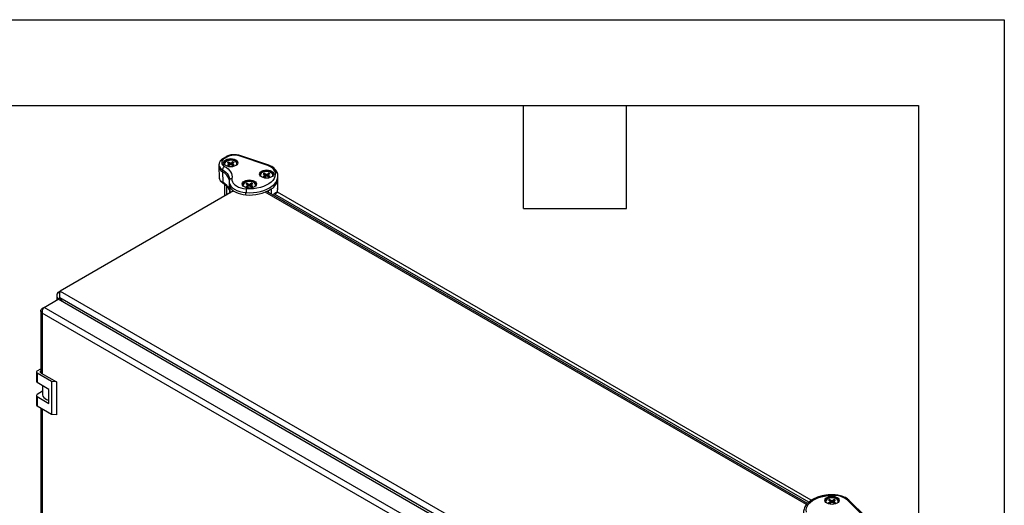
# Model space of a CAD drawing. Header units: millimetres. Extents: x 0 to 2235, y 0 to 1727.
# Tile 6 of 6: x 1652 to 2235, y 1440 to 1727. Entities that reach past the tile are written whole.
import ezdxf

# ---------------------------------------------------------------- set-up
doc = ezdxf.new("R2010")
doc.units = ezdxf.units.MM
doc.header["$LTSCALE"] = 8
doc.layers.add('TEXT', color=140, linetype='Continuous', lineweight=25)

msp = doc.modelspace()

# ---------------------------------------------------------------- linework, layer by layer
at = {"color": 7, "linetype": 'Continuous'}
for p, q in [((0.02, 1727.22), (2235.22, 1727.22)), ((2235.22, 1727.22), (2235.22, 0.02))]:
    msp.add_line(p, q, dxfattribs=at)
for p, q in [((1774.64, 1646.09), (1772.85, 1645.06)), ((1775.44, 1646.02), (1773.65, 1644.98)), ((1798.81, 1641.03), (1782.3, 1646.54)), ((1799.32, 1641.24), (1782.8, 1646.75)), ((1770.39, 1641.36), (1770.39, 1640.05)), ((1770.39, 1640), (1770.52, 1633.78)), ((1772.52, 1638.39), (1772.52, 1637.08)), ((1775.38, 1642.6), (1776.02, 1642.23)), ((1775.38, 1641.08), (1776.02, 1641.45)), ((1776.81, 1641.07), (1775.68, 1642.82)), ((1776.3, 1641.84), (1776.02, 1642.23)), ((1776.02, 1641.45), (1776.3, 1641.84)), ((1776.07, 1640.8), (1776.02, 1641.45)), ((1776.06, 1643), (1776.71, 1642.63)), ((1776.06, 1640.68), (1776.71, 1641.05)), ((1776.41, 1640.88), (1776.3, 1641.84)), ((1776.67, 1641.97), (1776.71, 1642.63)), ((1776.71, 1642.63), (1777.38, 1642.46)), ((1777.38, 1641.21), (1776.71, 1641.05)), ((1777.38, 1642.46), (1778.06, 1642.63)), ((1777.38, 1641.42), (1777.38, 1642.46)), ((1778.06, 1641.05), (1777.38, 1641.21)), ((1778.7, 1643), (1778.06, 1642.63)), ((1778.1, 1641.97), (1778.06, 1642.63)), ((1778.7, 1640.68), (1778.06, 1641.05)), ((1778.36, 1640.88), (1778.47, 1641.84)), ((1778.75, 1642.23), (1778.47, 1641.84)), ((1778.47, 1641.84), (1778.75, 1641.45)), ((1778.67, 1640.7), (1779.08, 1640.86)), ((1778.69, 1640.8), (1778.75, 1641.45)), ((1779.39, 1642.6), (1778.75, 1642.23)), ((1779.39, 1641.08), (1778.75, 1641.45)), ((1772.52, 1637.08), (1772.61, 1630.91)), ((1776.59, 1632.71), (1776.59, 1632.61)), ((1796.59, 1635.9), (1797.23, 1635.53)), ((1796.59, 1634.38), (1797.23, 1634.75)), ((1798.03, 1634.38), (1796.9, 1636.12)), ((1797.51, 1635.14), (1797.23, 1635.53)), ((1797.23, 1634.75), (1797.51, 1635.14)), ((1797.29, 1634.11), (1797.23, 1634.75)), ((1797.28, 1636.3), (1797.92, 1635.93)), ((1797.28, 1633.98), (1797.92, 1634.35)), ((1797.62, 1634.18), (1797.51, 1635.14)), ((1797.88, 1635.27), (1797.92, 1635.93)), ((1797.92, 1635.93), (1798.6, 1635.77)), ((1798.6, 1634.52), (1797.92, 1634.35)), ((1798.6, 1635.77), (1799.27, 1635.93)), ((1798.6, 1634.72), (1798.6, 1635.77)), ((1799.27, 1634.35), (1798.6, 1634.52)), ((1799.92, 1636.3), (1799.27, 1635.93)), ((1799.31, 1635.27), (1799.27, 1635.93)), ((1799.92, 1633.98), (1799.27, 1634.35)), ((1799.57, 1634.18), (1799.68, 1635.14)), ((1799.96, 1635.53), (1799.68, 1635.14)), ((1799.68, 1635.14), (1799.96, 1634.75)), ((1799.89, 1634), (1800.3, 1634.16)), ((1799.91, 1634.11), (1799.96, 1634.75)), ((1800.61, 1635.9), (1799.96, 1635.53)), ((1800.61, 1634.38), (1799.96, 1634.75)), ((1805.16, 1626.85), (1805.29, 1633.07)), ((1805.29, 1634.5), (1805.29, 1634.76)), ((1805.29, 1633.19), (1805.29, 1634.5)), ((1805.29, 1633.07), (1805.29, 1633.19)), ((1773.67, 1629.86), (1773.67, 1622.66)), ((1774.84, 1628.91), (1774.84, 1623.34)), ((1776.47, 1631.29), (1776.47, 1629.98)), ((1776.47, 1629.9), (1776.59, 1624.35)), ((1778.93, 1625.7), (1778.92, 1626.02)), ((1786.41, 1630.03), (1787.05, 1629.65)), ((1786.41, 1628.5), (1787.05, 1628.87)), ((1787.84, 1628.5), (1786.72, 1630.25)), ((1787.33, 1629.26), (1787.05, 1629.65)), ((1787.05, 1628.87), (1787.33, 1629.26)), ((1787.11, 1628.23), (1787.05, 1628.87)), ((1787.1, 1630.42), (1787.74, 1630.05)), ((1787.1, 1628.1), (1787.74, 1628.48)), ((1787.44, 1628.3), (1787.33, 1629.26)), ((1787.7, 1629.39), (1787.74, 1630.05)), ((1787.74, 1630.05), (1788.41, 1629.89)), ((1788.41, 1628.64), (1787.74, 1628.48)), ((1788.41, 1629.89), (1789.09, 1630.05)), ((1788.41, 1628.84), (1788.41, 1629.89)), ((1789.09, 1628.48), (1788.41, 1628.64)), ((1789.73, 1630.42), (1789.09, 1630.05)), ((1789.13, 1629.39), (1789.09, 1630.05)), ((1789.73, 1628.1), (1789.09, 1628.48)), ((1789.39, 1628.3), (1789.5, 1629.26)), ((1789.78, 1629.65), (1789.5, 1629.26)), ((1789.5, 1629.26), (1789.78, 1628.87)), ((1789.7, 1628.12), (1790.11, 1628.28)), ((1789.72, 1628.23), (1789.78, 1628.87)), ((1790.42, 1630.03), (1789.78, 1629.65)), ((1790.42, 1628.5), (1789.78, 1628.87)), ((1799.62, 1625.98), (1799.62, 1624.87)), ((1801.4, 1623.85), (1801.4, 1626.96)), ((1779.1, 1625.8), (1676.38, 1566.5)), ((1786.4, 1623.52), (1786.4, 1624.82)), ((2118.19, 1440.13), (1797.8, 1625.09)), ((2118.66, 1440.7), (1798.64, 1625.44)), ((1798.82, 1625.52), (1798.83, 1625.33)), ((1799.16, 1625.72), (1799.17, 1625.13)), ((1802.78, 1623.05), (1802.78, 1623.71)), ((1804.71, 1625.04), (1802.91, 1624)), ((1803.23, 1623.97), (1805.03, 1625.01)), ((2119.43, 1441.43), (1803.23, 1623.97)), ((2120.97, 1442.62), (1805.03, 1625.01)), ((1674.49, 1563.86), (1674.49, 1561.26)), ((1675.21, 1565.83), (1676.38, 1566.5)), ((1675.21, 1565.83), (1676.07, 1565.34)), ((1675.21, 1561.9), (1676.29, 1562.52)), ((1675.44, 1561.51), (1675.21, 1561.9)), ((1675.21, 1561.9), (1675.21, 1561.65)), ((2015.49, 1366.71), (1676.29, 1562.52)), ((1676.29, 1562.52), (1677.52, 1560.32)), ((1676.38, 1566.5), (2018.89, 1368.77)), ((1666.87, 1556.86), (1665.71, 1556.19)), ((1665.71, 1556.19), (1666.19, 1555.92)), ((1666.87, 1556.87), (1675.18, 1561.66)), ((2005.79, 1361.21), (1666.87, 1556.87)), ((2014.1, 1366.01), (1675.18, 1561.66)), ((1664.98, 1554.85), (1664.98, 1518.05)), ((2003.46, 1358.52), (1665.71, 1553.51)), ((1665.71, 1553.51), (1665.71, 1517.62)), ((1662.37, 1518.63), (1662.37, 1512.98)), ((1662.85, 1519.3), (1664.98, 1520.53)), ((1671.33, 1513.06), (1662.85, 1517.96)), ((1662.85, 1517.96), (1662.85, 1512.31)), ((1665.12, 1517.95), (1674.16, 1512.74)), ((1669.8, 1508.29), (1662.85, 1512.31)), ((1666.04, 1510.47), (1666.04, 1505.25)), ((1671.33, 1513.06), (1671.33, 1493.46)), ((1674.16, 1512.74), (1671.33, 1513.06)), ((1674.16, 1512.74), (1674.16, 1493.14)), ((1662.37, 1504.68), (1662.37, 1499.03)), ((1666.04, 1507.19), (1662.85, 1505.35)), ((1662.85, 1504.01), (1662.85, 1498.36)), ((1662.85, 1504.01), (1669.8, 1500)), ((1669.8, 1500), (1669.8, 1508.29)), ((1671.33, 1493.46), (1662.85, 1498.36)), ((1664.98, 1497.13), (1664.98, 1285.76)), ((1665.71, 1496.71), (1665.71, 1285.33)), ((1674.16, 1493.14), (1671.33, 1493.46)), ((2131.26, 1442.7), (2131.9, 1442.33)), ((2131.26, 1441.18), (2131.9, 1441.55)), ((2132.69, 1441.18), (2131.57, 1442.92)), ((2132.18, 1441.94), (2131.9, 1442.33)), ((2131.9, 1441.55), (2132.18, 1441.94)), ((2131.96, 1440.91), (2131.9, 1441.55)), ((2131.95, 1443.1), (2132.59, 1442.73)), ((2131.95, 1440.78), (2132.59, 1441.15)), ((2132.29, 1440.98), (2132.18, 1441.94)), ((2132.55, 1442.07), (2132.59, 1442.73)), ((2132.59, 1442.73), (2133.27, 1442.57)), ((2133.27, 1441.32), (2132.59, 1441.15)), ((2133.27, 1442.57), (2133.94, 1442.73)), ((2133.27, 1441.52), (2133.27, 1442.57)), ((2133.94, 1441.15), (2133.27, 1441.32)), ((2134.58, 1443.1), (2133.94, 1442.73)), ((2133.98, 1442.07), (2133.94, 1442.73)), ((2134.58, 1440.78), (2133.94, 1441.15)), ((2134.24, 1440.98), (2134.35, 1441.94)), ((2134.63, 1442.33), (2134.35, 1441.94)), ((2134.35, 1441.94), (2134.63, 1441.55)), ((2134.55, 1440.8), (2134.97, 1440.96)), ((2134.57, 1440.91), (2134.63, 1441.55)), ((2135.27, 1442.7), (2134.63, 1442.33)), ((2135.27, 1441.18), (2134.63, 1441.55)), ((2151.85, 1433.2), (2142.32, 1442.73)), ((2152.99, 1433.02), (2143.45, 1442.56))]:
    msp.add_line(p, q)
at = {"flags": 128}
for points in [[(1774.41, 1644.22), (1775.28, 1644.6), (1776.3, 1644.84), (1777.38, 1644.93), (1778.47, 1644.84), (1779.48, 1644.6), (1780.35, 1644.22), (1781.02, 1643.71), (1781.44, 1643.13), (1781.58, 1642.5), (1781.44, 1641.87), (1781.02, 1641.29), (1780.35, 1640.79), (1779.48, 1640.4), (1778.47, 1640.16), (1777.38, 1640.08), (1776.3, 1640.16), (1775.28, 1640.4), (1774.41, 1640.79), (1773.75, 1641.29), (1773.33, 1641.87), (1773.18, 1642.5), (1773.33, 1643.13), (1773.75, 1643.71), (1774.41, 1644.22)], [(1774.41, 1643.56), (1775.28, 1643.95), (1776.3, 1644.19), (1777.38, 1644.27), (1778.47, 1644.19), (1779.48, 1643.95), (1780.35, 1643.56), (1781.02, 1643.06), (1781.44, 1642.47), (1781.55, 1642.17)], [(1780.86, 1641.14), (1780.98, 1641.39), (1781.05, 1641.99), (1780.83, 1642.58), (1780.33, 1643.11), (1779.59, 1643.54), (1778.67, 1643.83), (1777.65, 1643.95), (1776.6, 1643.91), (1775.62, 1643.7), (1774.78, 1643.34)], [(1772.52, 1638.39), (1773.54, 1637.73), (1774.43, 1637.01), (1775.18, 1636.23), (1775.78, 1635.42), (1776.21, 1634.57), (1776.48, 1633.7), (1776.59, 1632.81), (1776.59, 1632.71)], [(1773.65, 1640.35), (1774.79, 1639.61), (1775.78, 1638.81), (1776.62, 1637.94), (1777.28, 1637.03), (1777.77, 1636.09), (1778.07, 1635.12), (1778.19, 1634.13), (1778.11, 1633.14)], [(1795.63, 1637.52), (1796.5, 1637.91), (1797.51, 1638.15), (1798.6, 1638.23), (1799.68, 1638.15), (1800.7, 1637.91), (1801.57, 1637.52), (1802.23, 1637.02), (1802.65, 1636.43), (1802.8, 1635.81), (1802.65, 1635.18), (1802.23, 1634.59), (1801.57, 1634.09), (1800.7, 1633.71), (1799.68, 1633.46), (1798.6, 1633.38), (1797.51, 1633.46), (1796.5, 1633.71), (1795.63, 1634.09), (1794.96, 1634.59), (1794.54, 1635.18), (1794.4, 1635.81), (1794.54, 1636.43), (1794.96, 1637.02), (1795.63, 1637.52)], [(1795.63, 1636.87), (1796.5, 1637.25), (1797.51, 1637.49), (1798.6, 1637.58), (1799.68, 1637.49), (1800.7, 1637.25), (1801.57, 1636.87), (1802.23, 1636.37), (1802.65, 1635.78), (1802.76, 1635.48)], [(1803.59, 1636.86), (1803.39, 1637.5), (1803.06, 1638.12), (1802.62, 1638.71), (1802.05, 1639.27), (1801.38, 1639.79), (1800.61, 1640.26), (1799.75, 1640.68), (1798.81, 1641.03)], [(1778.11, 1633.14), (1778.09, 1632.18), (1778.36, 1631.23), (1778.9, 1630.33), (1779.71, 1629.49), (1780.75, 1628.74), (1782, 1628.1), (1783.42, 1627.6), (1784.96, 1627.24), (1786.59, 1627.05)], [(1785.44, 1631.64), (1786.31, 1632.03), (1787.33, 1632.27), (1788.41, 1632.35), (1789.5, 1632.27), (1790.51, 1632.03), (1791.38, 1631.64), (1792.05, 1631.14), (1792.47, 1630.56), (1792.61, 1629.93), (1792.47, 1629.3), (1792.05, 1628.72), (1791.38, 1628.21), (1790.51, 1627.83), (1789.5, 1627.59), (1788.41, 1627.5), (1787.33, 1627.59), (1786.31, 1627.83), (1785.44, 1628.21), (1784.78, 1628.72), (1784.36, 1629.3), (1784.21, 1629.93), (1784.36, 1630.56), (1784.78, 1631.14), (1785.44, 1631.64)], [(1786.4, 1624.82), (1788.58, 1624.76), (1790.75, 1624.85), (1792.89, 1625.1), (1794.95, 1625.51), (1796.9, 1626.08), (1798.71, 1626.78), (1800.35, 1627.61), (1801.79, 1628.55), (1803.01, 1629.6), (1803.98, 1630.73), (1804.69, 1631.92), (1805.13, 1633.15), (1805.29, 1634.4), (1805.29, 1634.5)], [(1803.59, 1636.86), (1803.69, 1635.63), (1803.5, 1634.41), (1803.02, 1633.21), (1802.26, 1632.07), (1801.22, 1631), (1799.94, 1630.02), (1798.44, 1629.15), (1796.74, 1628.41), (1794.89, 1627.82), (1792.9, 1627.37), (1790.83, 1627.1), (1788.72, 1626.99), (1786.59, 1627.05)], [(1802.07, 1634.44), (1802.19, 1634.69), (1802.27, 1635.29), (1802.04, 1635.88), (1801.54, 1636.41), (1800.8, 1636.84), (1799.88, 1637.13), (1798.86, 1637.26), (1797.82, 1637.22), (1796.83, 1637.01), (1796, 1636.64)], [(1776.47, 1631.28), (1776.5, 1630.81), (1776.81, 1629.7), (1777.44, 1628.64), (1778.38, 1627.66), (1779.59, 1626.79), (1781.05, 1626.05), (1782.7, 1625.47), (1784.5, 1625.05), (1786.4, 1624.82)], [(1776.9, 1628.2), (1777.47, 1627.3), (1778.26, 1626.46), (1779.25, 1625.7), (1780.43, 1625.03), (1781.76, 1624.46), (1783.22, 1624.02), (1784.78, 1623.7), (1786.4, 1623.52)], [(1785.44, 1630.99), (1786.31, 1631.37), (1787.33, 1631.62), (1788.41, 1631.7), (1789.5, 1631.62), (1790.51, 1631.37), (1791.38, 1630.99), (1792.05, 1630.49), (1792.47, 1629.9), (1792.58, 1629.6)], [(1791.89, 1628.56), (1792.01, 1628.81), (1792.08, 1629.42), (1791.86, 1630.01), (1791.36, 1630.54), (1790.62, 1630.96), (1789.7, 1631.25), (1788.68, 1631.38), (1787.63, 1631.34), (1786.65, 1631.13), (1785.81, 1630.77)], [(1664.98, 1519.2), (1664.92, 1519.15), (1664.77, 1518.99), (1664.67, 1518.81), (1664.64, 1518.63), (1664.67, 1518.44), (1664.77, 1518.26), (1664.92, 1518.1), (1665.12, 1517.95)], [(1666.04, 1505.25), (1666.04, 1505.09), (1666.24, 1504.31), (1666.72, 1503.58), (1667.46, 1502.92), (1668.42, 1502.37), (1669.56, 1501.94), (1669.8, 1501.88)], [(2118.1, 1435.68), (2117.99, 1436.9), (2118.18, 1438.12), (2118.66, 1439.32), (2119.42, 1440.46), (2120.46, 1441.54), (2121.74, 1442.52), (2123.24, 1443.38), (2124.94, 1444.12), (2126.79, 1444.72), (2128.78, 1445.16), (2130.85, 1445.44), (2132.97, 1445.55), (2135.09, 1445.49)], [(2130.3, 1444.32), (2131.17, 1444.71), (2132.18, 1444.95), (2133.27, 1445.03), (2134.35, 1444.95), (2135.37, 1444.71), (2136.24, 1444.32), (2136.9, 1443.82), (2137.32, 1443.23), (2137.47, 1442.61), (2137.32, 1441.98), (2136.9, 1441.39), (2136.24, 1440.89), (2135.37, 1440.51), (2134.35, 1440.26), (2133.27, 1440.18), (2132.18, 1440.26), (2131.17, 1440.51), (2130.3, 1440.89), (2129.63, 1441.39), (2129.21, 1441.98), (2129.07, 1442.61), (2129.21, 1443.23), (2129.63, 1443.82), (2130.3, 1444.32)], [(2130.3, 1443.67), (2131.17, 1444.05), (2132.18, 1444.29), (2133.27, 1444.38), (2134.35, 1444.29), (2135.37, 1444.05), (2136.24, 1443.67), (2136.9, 1443.16), (2137.32, 1442.58), (2137.43, 1442.28)], [(2136.74, 1441.24), (2136.86, 1441.49), (2136.93, 1442.09), (2136.71, 1442.68), (2136.21, 1443.21), (2135.47, 1443.64), (2134.55, 1443.93), (2133.53, 1444.06), (2132.48, 1444.02), (2131.5, 1443.81), (2130.67, 1443.44)]]:
    msp.add_lwpolyline(points, dxfattribs=at)
for centre, radius, start, end in [((1774.53, 1642.66), 2.48, 110.7825, 249.21086), ((1773.19, 1644.37), 0.767, 52.74652, 115.95873), ((1775.38, 1641.53), 2.25, 115.35001, 163.33841), ((1774.97, 1645.36), 0.805, 54.3841, 114.28781), ((1779.49, 1638.09), 8.9, 71.63088, 117.06152), ((1782.72, 1646.24), 0.515, 80.54725, 144.81719), ((1774.03, 1641.72), 3.66, 185.84625, 245.61213), ((1774.03, 1640.41), 3.66, 185.6948, 245.62534), ((1775.32, 1641.85), 1.58, 109.82948, 207.00425), ((1776.64, 1641.14), 1.93, 119.69758, 130.99184), ((1776.83, 1642.8), 2.25, 229.82698, 250.1784), ((1776.98, 1640.55), 2.61, 110.56167, 119.77633), ((1777.94, 1640.88), 2.25, 49.82698, 70.1784), ((1777.78, 1643.13), 2.61, 290.56167, 299.77633), ((1778.13, 1642.53), 1.93, 299.69758, 310.99184), ((1799.24, 1640.73), 0.515, 80.49175, 144.82616), ((1774.11, 1634.2), 3.61, 186.72969, 245.53454), ((1769.14, 1630.2), 7.67, 16.83655, 63.85109), ((1796.59, 1634.83), 2.25, 115.35001, 163.33841), ((1796.53, 1635.16), 1.58, 109.82948, 207.00425), ((1797.85, 1634.45), 1.93, 119.69758, 130.99184), ((1798.04, 1636.1), 2.25, 229.82698, 250.1784), ((1798.2, 1633.85), 2.61, 110.56167, 119.77633), ((1799.15, 1634.18), 2.25, 49.82698, 70.1784), ((1799, 1636.43), 2.61, 290.56167, 299.77633), ((1799.34, 1635.84), 1.93, 299.69758, 310.99184), ((1797.57, 1633.7), 7.75, 299.5895, 355.33466), ((1769.1, 1623.84), 7.89, 19.79093, 63.60343), ((1780.49, 1630.01), 4.02, 180.39847, 206.83393), ((1786.41, 1628.96), 2.25, 115.35001, 163.33841), ((1786.35, 1629.28), 1.58, 109.82948, 207.00425), ((1788.76, 1647.59), 24.19, 264.39992, 301.4892), ((1787.67, 1628.57), 1.93, 119.69758, 130.99184), ((1787.86, 1630.22), 2.25, 229.82698, 250.1784), ((1788.01, 1627.98), 2.61, 110.56167, 119.77633), ((1788.97, 1628.3), 2.25, 49.82698, 70.1784), ((1788.82, 1630.55), 2.61, 290.56167, 299.77633), ((1789.16, 1629.96), 1.93, 299.69758, 310.99184), ((1799.33, 1627), 5.83, 340.68651, 358.57931), ((1803.06, 1623.75), 0.277, 50.79671, 189.21404), ((1804.84, 1624.75), 0.319, 54.38242, 114.30712), ((1663.1, 1518.63), 0.717, 110.78342, 249.21658), ((1663.19, 1513.06), 0.826, 185.6948, 245.62534), ((1663.1, 1504.68), 0.717, 110.78342, 249.21658), ((1663.19, 1499.11), 0.826, 185.6948, 245.62534), ((2134.84, 1433.96), 11.53, 49.53379, 88.75254), ((2131.26, 1441.63), 2.25, 115.35001, 163.33841), ((2131.2, 1441.96), 1.58, 109.82948, 207.00425), ((2132.52, 1441.25), 1.93, 119.69758, 130.99184), ((2132.71, 1442.9), 2.25, 229.82698, 250.1784), ((2132.87, 1440.65), 2.61, 110.56167, 119.77633), ((2133.82, 1440.98), 2.25, 49.82698, 70.1784), ((2133.67, 1443.23), 2.61, 290.56167, 299.77633), ((2134.01, 1442.64), 1.93, 299.69758, 310.99184), ((2142.74, 1441.74), 1.08, 49.04219, 113.36798)]:
    msp.add_arc(centre, radius, start, end)
for points, knots in [([(1772.85, 1645.06), (1772.66, 1644.95), (1772.13, 1644.61), (1771.42, 1643.98), (1770.83, 1643.16), (1770.46, 1642.28), (1770.41, 1641.66), (1770.39, 1641.35)], [0, 0, 0, 0, 0.1332777, 0.3801867, 0.5912653, 0.7927875, 1, 1, 1, 1]), ([(1782.8, 1646.75), (1782.58, 1646.82), (1781.95, 1647.01), (1780.83, 1647.21), (1779.47, 1647.3), (1778.11, 1647.22), (1776.8, 1646.98), (1775.62, 1646.6), (1774.95, 1646.26), (1774.64, 1646.09)], [0, 0, 0, 0, 0.0846227, 0.2407797, 0.3963188, 0.5518776, 0.7081519, 0.8659277, 1, 1, 1, 1]), ([(1773.65, 1640.35), (1773.5, 1640.26), (1773.35, 1640.14), (1773.08, 1639.85), (1772.95, 1639.68), (1772.75, 1639.32), (1772.66, 1639.13), (1772.55, 1638.74), (1772.52, 1638.56), (1772.52, 1638.39)], [0, 0, 0, 0, 0.25, 0.25, 0.5, 0.5, 0.75, 0.75, 1, 1, 1, 1]), ([(1776.07, 1640.8), (1775.97, 1640.84), (1775.74, 1640.93), (1775.51, 1641.02), (1775.38, 1641.08)], [0, 0, 0, 0, 0.440934, 1, 1, 1, 1]), ([(1776.67, 1641.97), (1776.58, 1642.12), (1776.38, 1642.46), (1776.18, 1642.8), (1776.06, 1643)], [0, 0, 0, 0, 0.440934, 1, 1, 1, 1]), ([(1777.38, 1641.42), (1777.35, 1641.43), (1777.29, 1641.47), (1777.2, 1641.53), (1777.11, 1641.6), (1776.99, 1641.69), (1776.84, 1641.81), (1776.73, 1641.91), (1776.67, 1641.97)], [0, 0, 0, 0, 0.113882, 0.234464, 0.36297, 0.500299, 0.734572, 1, 1, 1, 1]), ([(1778.1, 1641.97), (1778.04, 1641.91), (1777.93, 1641.81), (1777.77, 1641.68), (1777.63, 1641.58), (1777.51, 1641.49), (1777.42, 1641.44), (1777.38, 1641.42)], [0, 0, 0, 0, 0.265421, 0.499719, 0.680813, 0.846737, 1, 1, 1, 1]), ([(1778.1, 1641.97), (1778.19, 1642.12), (1778.39, 1642.46), (1778.59, 1642.8), (1778.7, 1643)], [0, 0, 0, 0, 0.440043, 1, 1, 1, 1]), ([(1778.69, 1640.8), (1778.8, 1640.84), (1779.03, 1640.93), (1779.26, 1641.02), (1779.39, 1641.08)], [0, 0, 0, 0, 0.440043, 1, 1, 1, 1]), ([(1805.15, 1635.88), (1805.09, 1636.11), (1804.95, 1636.7), (1804.5, 1637.6), (1803.78, 1638.56), (1802.84, 1639.43), (1801.7, 1640.21), (1800.51, 1640.82), (1799.67, 1641.12), (1799.32, 1641.24)], [0, 0, 0, 0, 0.094666, 0.244043, 0.396412, 0.554297, 0.717029, 0.882499, 1, 1, 1, 1]), ([(1770.53, 1633.81), (1770.53, 1633.78), (1770.49, 1633.45), (1770.66, 1632.83), (1771.04, 1632), (1771.65, 1631.25), (1772.3, 1630.71), (1772.76, 1630.44), (1772.91, 1630.35)], [0, 0, 0, 0, 0.021489, 0.235505, 0.447564, 0.665536, 0.89414, 1, 1, 1, 1]), ([(1776.54, 1632.11), (1776.5, 1631.87), (1776.45, 1631.59), (1776.48, 1631.32), (1776.48, 1631.27)], [0, 0, 0, 0, 0.844838, 1, 1, 1, 1]), ([(1778.11, 1633.14), (1777.91, 1633.16), (1777.7, 1633.13), (1777.31, 1633.02), (1777.14, 1632.94), (1776.84, 1632.71), (1776.72, 1632.57), (1776.56, 1632.27), (1776.52, 1632.1), (1776.52, 1631.93)], [0, 0, 0, 0, 0.25, 0.25, 0.5, 0.5, 0.75, 0.75, 1, 1, 1, 1]), ([(1776.56, 1632.63), (1776.57, 1632.5), (1776.57, 1632.32), (1776.54, 1632.15), (1776.54, 1632.11)], [0, 0, 0, 0, 0.781009, 1, 1, 1, 1]), ([(1797.29, 1634.11), (1797.19, 1634.15), (1796.95, 1634.24), (1796.72, 1634.33), (1796.59, 1634.38)], [0, 0, 0, 0, 0.440934, 1, 1, 1, 1]), ([(1797.88, 1635.27), (1797.79, 1635.42), (1797.59, 1635.77), (1797.39, 1636.11), (1797.28, 1636.3)], [0, 0, 0, 0, 0.440934, 1, 1, 1, 1]), ([(1798.6, 1634.72), (1798.57, 1634.74), (1798.51, 1634.78), (1798.42, 1634.84), (1798.32, 1634.91), (1798.2, 1635), (1798.06, 1635.12), (1797.94, 1635.22), (1797.88, 1635.27)], [0, 0, 0, 0, 0.113882, 0.234464, 0.36297, 0.500299, 0.734572, 1, 1, 1, 1]), ([(1799.31, 1635.27), (1799.25, 1635.22), (1799.14, 1635.12), (1798.98, 1634.99), (1798.84, 1634.88), (1798.72, 1634.8), (1798.64, 1634.75), (1798.6, 1634.72)], [0, 0, 0, 0, 0.265421, 0.499719, 0.680813, 0.846737, 1, 1, 1, 1]), ([(1799.31, 1635.27), (1799.4, 1635.42), (1799.6, 1635.77), (1799.8, 1636.11), (1799.92, 1636.3)], [0, 0, 0, 0, 0.440043, 1, 1, 1, 1]), ([(1799.91, 1634.11), (1800.01, 1634.15), (1800.24, 1634.24), (1800.48, 1634.33), (1800.61, 1634.38)], [0, 0, 0, 0, 0.440043, 1, 1, 1, 1]), ([(1805.17, 1635.66), (1805.17, 1635.83), (1805.13, 1636), (1804.97, 1636.31), (1804.86, 1636.44), (1804.56, 1636.66), (1804.39, 1636.75), (1804, 1636.85), (1803.79, 1636.87), (1803.59, 1636.86)], [0, 0, 0, 0, 0.25, 0.25, 0.5, 0.5, 0.75, 0.75, 1, 1, 1, 1]), ([(1805.27, 1634.81), (1805.25, 1635.12), (1805.23, 1635.48), (1805.16, 1635.83), (1805.15, 1635.88)], [0, 0, 0, 0, 0.858268, 1, 1, 1, 1]), ([(1772.86, 1630.38), (1772.79, 1630.44), (1772.65, 1630.55), (1772.63, 1630.79), (1772.61, 1630.91)], [0, 0, 0, 0, 0.493583, 1, 1, 1, 1]), ([(1772.81, 1630.41), (1773.03, 1630.28), (1773.66, 1629.9), (1774.57, 1629.21), (1775.45, 1628.35), (1776.09, 1627.45), (1776.45, 1626.76), (1776.53, 1626.38), (1776.55, 1626.29)], [0, 0, 0, 0, 0.108399, 0.315289, 0.522015, 0.729417, 0.939533, 1, 1, 1, 1]), ([(1776.9, 1628.2), (1776.91, 1627.06), (1776.92, 1625.84), (1776.93, 1624.63), (1776.94, 1624.55)], [0, 0, 0, 0, 0.936282, 1, 1, 1, 1]), ([(1786.59, 1627.05), (1786.57, 1626.93), (1786.54, 1626.77), (1786.5, 1626.42), (1786.48, 1626.22), (1786.44, 1625.81), (1786.43, 1625.6), (1786.41, 1625.19), (1786.4, 1625), (1786.4, 1624.82)], [0, 0, 0, 0, 0.25, 0.25, 0.5, 0.5, 0.75, 0.75, 1, 1, 1, 1]), ([(1787.11, 1628.23), (1787, 1628.27), (1786.77, 1628.36), (1786.54, 1628.45), (1786.41, 1628.5)], [0, 0, 0, 0, 0.4409337, 1, 1, 1, 1]), ([(1787.7, 1629.39), (1787.61, 1629.55), (1787.41, 1629.89), (1787.21, 1630.23), (1787.1, 1630.42)], [0, 0, 0, 0, 0.440934, 1, 1, 1, 1]), ([(1788.41, 1628.84), (1788.39, 1628.86), (1788.32, 1628.9), (1788.23, 1628.96), (1788.14, 1629.03), (1788.02, 1629.12), (1787.87, 1629.24), (1787.76, 1629.34), (1787.7, 1629.39)], [0, 0, 0, 0, 0.113882, 0.234464, 0.36297, 0.500299, 0.734572, 1, 1, 1, 1]), ([(1789.13, 1629.39), (1789.07, 1629.34), (1788.96, 1629.24), (1788.8, 1629.11), (1788.66, 1629), (1788.54, 1628.92), (1788.45, 1628.87), (1788.41, 1628.84)], [0, 0, 0, 0, 0.265421, 0.499719, 0.680813, 0.846737, 1, 1, 1, 1]), ([(1789.13, 1629.39), (1789.22, 1629.55), (1789.42, 1629.89), (1789.62, 1630.23), (1789.73, 1630.42)], [0, 0, 0, 0, 0.440043, 1, 1, 1, 1]), ([(1789.72, 1628.23), (1789.83, 1628.27), (1790.06, 1628.36), (1790.29, 1628.45), (1790.42, 1628.5)], [0, 0, 0, 0, 0.440043, 1, 1, 1, 1]), ([(1804.83, 1625.06), (1804.9, 1625.25), (1805.11, 1625.85), (1805.2, 1626.6), (1805.14, 1627.15), (1805.13, 1627.28)], [0, 0, 0, 0, 0.255633, 0.831, 1, 1, 1, 1]), ([(1675.21, 1565.83), (1674.98, 1565.54), (1674.8, 1565.22), (1674.55, 1564.56), (1674.49, 1564.21), (1674.49, 1563.52), (1674.55, 1563.17), (1674.8, 1562.51), (1674.98, 1562.19), (1675.21, 1561.9)], [0, 0, 0, 0, 0.25, 0.25, 0.5, 0.5, 0.75, 0.75, 1, 1, 1, 1]), ([(1676.38, 1566.5), (1676.29, 1566.29), (1676.2, 1566.03), (1676.05, 1565.42), (1676, 1565.08), (1675.95, 1564.36), (1675.96, 1563.98), (1676.06, 1563.23), (1676.15, 1562.86), (1676.29, 1562.52)], [0, 0, 0, 0, 0.25, 0.25, 0.5, 0.5, 0.75, 0.75, 1, 1, 1, 1]), ([(1665.71, 1553.51), (1665.48, 1553.69), (1665.29, 1553.91), (1665.05, 1554.36), (1664.98, 1554.61), (1664.98, 1555.09), (1665.05, 1555.33), (1665.29, 1555.79), (1665.48, 1556), (1665.71, 1556.19)], [0, 0, 0, 0, 0.25, 0.25, 0.5, 0.5, 0.75, 0.75, 1, 1, 1, 1]), ([(1666.87, 1556.87), (1666.69, 1556.71), (1666.51, 1556.49), (1666.18, 1555.99), (1666.04, 1555.7), (1665.81, 1555.09), (1665.73, 1554.76), (1665.65, 1554.12), (1665.66, 1553.8), (1665.71, 1553.51)], [0, 0, 0, 0, 0.25, 0.25, 0.5, 0.5, 0.75, 0.75, 1, 1, 1, 1]), ([(2135.2, 1445.78), (2134.84, 1445.8), (2133.79, 1445.86), (2132.04, 1445.84), (2129.99, 1445.68), (2127.99, 1445.36), (2126.06, 1444.9), (2124.23, 1444.29), (2122.54, 1443.55), (2120.99, 1442.67), (2119.63, 1441.68), (2118.47, 1440.56), (2117.55, 1439.36), (2116.87, 1438.08), (2116.49, 1436.76), (2116.34, 1435.76), (2116.4, 1435.21), (2116.41, 1435.11)], [0, 0, 0, 0, 0.038633, 0.111431, 0.184289, 0.257225, 0.330305, 0.403596, 0.477154, 0.551001, 0.625087, 0.699117, 0.772555, 0.844715, 0.915078, 0.983695, 1, 1, 1, 1]), ([(2135.09, 1445.49), (2135.11, 1445.59), (2135.15, 1445.77), (2135.19, 1445.75), (2135.2, 1445.75)], [0, 0, 0, 0, 0.634451, 1, 1, 1, 1]), ([(2143.45, 1442.56), (2143.27, 1442.73), (2142.77, 1443.2), (2141.79, 1443.88), (2140.48, 1444.56), (2139.02, 1445.1), (2137.44, 1445.5), (2136.15, 1445.7), (2135.39, 1445.76), (2135.2, 1445.78)], [0, 0, 0, 0, 0.093581, 0.26144, 0.430955, 0.601301, 0.771253, 0.940662, 1, 1, 1, 1]), ([(2131.96, 1440.91), (2131.85, 1440.95), (2131.62, 1441.04), (2131.39, 1441.13), (2131.26, 1441.18)], [0, 0, 0, 0, 0.440934, 1, 1, 1, 1]), ([(2132.55, 1442.07), (2132.46, 1442.22), (2132.26, 1442.57), (2132.06, 1442.91), (2131.95, 1443.1)], [0, 0, 0, 0, 0.440934, 1, 1, 1, 1]), ([(2133.27, 1441.52), (2133.24, 1441.54), (2133.18, 1441.58), (2133.09, 1441.64), (2132.99, 1441.7), (2132.87, 1441.8), (2132.72, 1441.92), (2132.61, 1442.02), (2132.55, 1442.07)], [0, 0, 0, 0, 0.113882, 0.234464, 0.36297, 0.500299, 0.734572, 1, 1, 1, 1]), ([(2133.98, 1442.07), (2133.92, 1442.02), (2133.81, 1441.92), (2133.65, 1441.79), (2133.51, 1441.68), (2133.39, 1441.6), (2133.31, 1441.55), (2133.27, 1441.52)], [0, 0, 0, 0, 0.265421, 0.499719, 0.680813, 0.846737, 1, 1, 1, 1]), ([(2133.98, 1442.07), (2134.07, 1442.22), (2134.27, 1442.57), (2134.47, 1442.91), (2134.58, 1443.1)], [0, 0, 0, 0, 0.440043, 1, 1, 1, 1]), ([(2134.57, 1440.91), (2134.68, 1440.95), (2134.91, 1441.04), (2135.14, 1441.13), (2135.27, 1441.18)], [0, 0, 0, 0, 0.440043, 1, 1, 1, 1])]:
    msp.add_open_spline(points, degree=3, knots=knots)
at = {"layer": 'TEXT'}
for p, q in [((50.8, 1676.4), (2184.4, 1676.4)), ((1950.72, 1615.44), (1950.72, 1676.4)), ((2011.68, 1615.44), (2011.68, 1676.4)), ((2184.4, 1676.4), (2184.4, 50.8)), ((1950.72, 1615.44), (2011.68, 1615.44))]:
    msp.add_line(p, q, dxfattribs=at)

doc.saveas('drawing.dxf')
